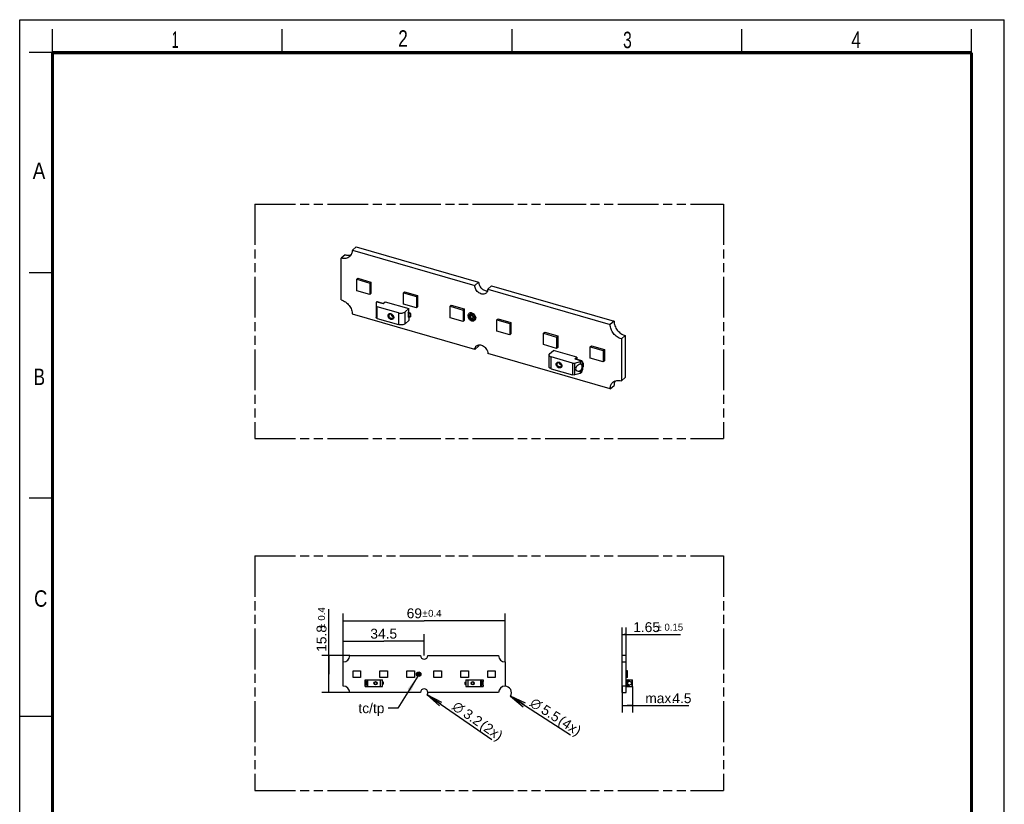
# Model space of a CAD drawing. Header units: millimetres. Extents: x 0 to 210, y 0 to 297.
# Tile 2 of 2: x 0 to 210, y 130 to 297. Entities that reach past the tile are written whole.
import ezdxf
from ezdxf.enums import TextEntityAlignment as Align

# ---------------------------------------------------------------- set-up
doc = ezdxf.new("R2010")
doc.units = ezdxf.units.MM
doc.header["$LTSCALE"] = 19.36
doc.linetypes.add('PHANTOM', pattern=[0.8, 0.45, -0.05, 0.1, -0.05, 0.1, -0.05])
doc.layers.get('0').update_dxf_attribs({"linetype": 'CONTINUOUS'})
for name, color, linetype in [('DEFAULT_3', 7, 'PHANTOM'), ('Z_DIM_2D', 7, 'CONTINUOUS'), ('Z_NOTICE', 7, 'CONTINUOUS')]:
    doc.layers.add(name, color=color, linetype=linetype)
doc.styles.get("Standard").update_dxf_attribs({"font": 'txt', "width": 0.7})
doc.styles.add('TEXTSTYLE_2', font='txt', dxfattribs={"width": 0.75})
doc.styles.add('TEXTSTYLE_3', font='helveticaneueltw1g-ltcn.otf')
doc.styles.add('TEXTSTYLE_4', font='gdt', dxfattribs={"width": 0.7})
doc.dimstyles.new('DIMSTYLE_1', dxfattribs={"dimtxt": 2.1, "dimasz": 3.5, "dimexe": 1.5, "dimexo": 0, "dimgap": 0.525, "dimtad": 1, "dimdec": 3, "dimlfac": 2, "dimdsep": 46, "dimtxsty": 'TEXTSTYLE_3', "dimblk": '_FILLED', "dimblk1": '_FILLED', "dimblk2": '_FILLED', "dimcen": 0.09, "dimclrt": 5, "dimadec": 3, "dimazin": 2, "dimtp": 0.3, "dimtm": 0.3, "dimtfac": 1, "dimtdec": 3, "dimtofl": 0, "dimtmove": 0, "dimatfit": 3, "dimldrblk": '_FILLED', "dimfxl": 0, "dimtolj": 1, "dimarcsym": 0})
doc.dimstyles.new('DIMSTYLE_2', dxfattribs={"dimtxt": 2.1, "dimasz": 3.5, "dimexe": 1.5, "dimexo": 0, "dimgap": 0.525, "dimtad": 1, "dimdec": 3, "dimlfac": 2, "dimdsep": 46, "dimtxsty": 'TEXTSTYLE_3', "dimblk": '_FILLED', "dimblk1": '_FILLED', "dimblk2": '_FILLED', "dimcen": 0.09, "dimclrt": 5, "dimadec": 3, "dimazin": 2, "dimtol": 1, "dimtp": 0.4, "dimtm": 0.4, "dimtfac": 1, "dimtdec": 3, "dimtofl": 0, "dimtmove": 0, "dimatfit": 3, "dimldrblk": '_FILLED', "dimfxl": 0, "dimtolj": 1, "dimarcsym": 0})
doc.dimstyles.new('DIMSTYLE_3', dxfattribs={"dimtxt": 2.1, "dimasz": 3.5, "dimexe": 1.5, "dimexo": 0, "dimtad": 1, "dimdec": 3, "dimlfac": 2, "dimdsep": 46, "dimtxsty": 'TEXTSTYLE_3', "dimblk": '_FILLED', "dimblk1": '_FILLED', "dimblk2": '_FILLED', "dimcen": 0.09, "dimclrt": 5, "dimadec": 3, "dimazin": 2, "dimtp": 0.1, "dimtm": 0.1, "dimtfac": 1, "dimtdec": 3, "dimtofl": 0, "dimtmove": 0, "dimatfit": 1, "dimldrblk": '_FILLED', "dimfxl": 0, "dimtolj": 1, "dimarcsym": 0})
doc.dimstyles.new('DIMSTYLE_4', dxfattribs={"dimtxt": 2.1, "dimasz": 3.5, "dimexe": 1.5, "dimexo": 0, "dimgap": 0.525, "dimtad": 1, "dimdec": 3, "dimlfac": 2, "dimdsep": 46, "dimtxsty": 'TEXTSTYLE_3', "dimblk": '_FILLED', "dimblk1": '_FILLED', "dimblk2": '_FILLED', "dimcen": 0.09, "dimclrt": 5, "dimadec": 3, "dimazin": 2, "dimtol": 1, "dimtp": 0.15, "dimtm": 0.15, "dimtfac": 1, "dimtdec": 3, "dimtofl": 0, "dimtmove": 0, "dimatfit": 3, "dimldrblk": '_FILLED', "dimfxl": 0, "dimtolj": 1, "dimarcsym": 0})
doc.dimstyles.new('DIMSTYLE_5', dxfattribs={"dimtxt": 2.1, "dimasz": 3.5, "dimexe": 1.5, "dimexo": 0, "dimgap": 0.525, "dimtad": 1, "dimdec": 3, "dimlfac": 2, "dimdsep": 46, "dimtxsty": 'TEXTSTYLE_3', "dimblk": '_FILLED', "dimblk1": '_FILLED', "dimblk2": '_FILLED', "dimcen": 0.09, "dimclrt": 5, "dimadec": 3, "dimazin": 2, "dimtp": 0.1, "dimtm": 0.1, "dimtfac": 1, "dimtdec": 3, "dimtofl": 0, "dimtmove": 0, "dimatfit": 3, "dimldrblk": '_FILLED', "dimfxl": 0, "dimtolj": 1, "dimarcsym": 0})
doc.dimstyles.get("Standard").update_dxf_attribs({"dimtxt": 3.5, "dimasz": 3.5, "dimexe": 1.5, "dimexo": 0, "dimtad": 1, "dimdec": 3, "dimdsep": 46, "dimtxsty": 'Standard', "dimblk": '_FILLED', "dimblk1": '_FILLED', "dimblk2": '_FILLED', "dimcen": 0.09, "dimclrt": 5, "dimadec": 3, "dimazin": 2, "dimtol": 1, "dimtp": 0.001, "dimtm": 0.001, "dimtfac": 1, "dimtdec": 3, "dimtofl": 0, "dimtmove": 0, "dimatfit": 3, "dimldrblk": '_FILLED', "dimfxl": 0, "dimtolj": 1, "dimarcsym": 0})

# ---------------------------------------------------------------- blocks, each defined once
blk = doc.blocks.new('*D3')
at = {"layer": 'Z_DIM_2D', "color": 2, "linetype": 'Continuous', "transparency": 16777216}
for p, q in [((69.01, 160.06), (69.01, 166.01)), ((86.26, 161.43), (86.26, 166.01)), ((69.01, 164.51), (77.64, 164.51)), ((86.26, 164.51), (77.64, 164.51))]:
    blk.add_line(p, q, dxfattribs=at)
at = {"layer": 'Z_DIM_2D', "color": 5, "linetype": 'Continuous', "transparency": 16777216, "style": 'TEXTSTYLE_3'}
blk.add_text('34.5', height=2.1, dxfattribs=at).set_placement((77.64, 165.04), align=Align.CENTER)
blk = doc.blocks.new('_FILLED')
at = {"color": 0, "linetype": 'ByBlock'}
blk.add_solid([(0, 0), (-1, 0.125), (-1, -0.125)], dxfattribs=at)
blk = doc.blocks.new('_NONE')
blk = doc.blocks.new('*D4')
at = {"layer": 'Z_DIM_2D', "color": 2, "linetype": 'Continuous', "transparency": 16777216}
for p, q in [((69.01, 160.06), (69.01, 170.36)), ((103.51, 160.06), (103.51, 170.36)), ((69.01, 168.86), (86.26, 168.86)), ((103.51, 168.86), (86.26, 168.86))]:
    blk.add_line(p, q, dxfattribs=at)
at = {"layer": 'Z_DIM_2D', "color": 5, "linetype": 'Continuous', "transparency": 16777216}
for s, height, style, p in [('69', 2.1, 'TEXTSTYLE_3', (84.17, 169.38)), ('`', 1.47, 'TEXTSTYLE_4', (86.44, 169.7)), ('0.4', 1.47, 'TEXTSTYLE_3', (88.53, 169.7))]:
    blk.add_text(s, height=height, dxfattribs=dict(at, style=style)).set_placement(p, align=Align.CENTER)
blk = doc.blocks.new('*D5')
at = {"layer": 'Z_DIM_2D', "color": 2, "linetype": 'Continuous', "transparency": 16777216}
for p, q in [((65.94, 157.48), (65.94, 171.34)), ((70.39, 161.43), (64.44, 161.43)), ((65.94, 161.43), (65.94, 157.48)), ((65.94, 153.53), (65.94, 157.48)), ((70.39, 153.53), (64.44, 153.53))]:
    blk.add_line(p, q, dxfattribs=at)
at = {"layer": 'Z_DIM_2D', "color": 5, "linetype": 'Continuous', "transparency": 16777216}
for s, height, style, p in [('0.4', 1.47, 'TEXTSTYLE_3', (65.1, 168.87)), ('15.8', 2.1, 'TEXTSTYLE_3', (65.42, 162.22)), ('`', 1.47, 'TEXTSTYLE_4', (65.1, 167.16))]:
    blk.add_text(s, height=height, rotation=90, dxfattribs=dict(at, style=style)).set_placement(p)
blk = doc.blocks.new('_OPEN')
at = {"color": 0, "linetype": 'ByBlock'}
for p, q in [((0, 0), (-1, 0.125)), ((-1, -0.125), (0, 0)), ((-1, 0), (0, 0))]:
    blk.add_line(p, q, dxfattribs=at)
blk = doc.blocks.new('*D6')
at = {"layer": 'Z_DIM_2D', "color": 2, "linetype": 'Continuous', "transparency": 16777216}
blk.add_line((86.92, 153.08), (100.7, 143.52), dxfattribs=at)
at = {"layer": 'Z_DIM_2D', "color": 2, "linetype": 'Continuous', "transparency": 16777216, "xscale": 3.5, "yscale": 3.5, "zscale": 3.5, "rotation": 145.2648694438}
blk.add_blockref('_OPEN', (86.92, 153.08), dxfattribs=at)
at = {"layer": 'Z_DIM_2D', "color": 5, "linetype": 'Continuous', "transparency": 16777216}
for s, style, p in [('n', 'TEXTSTYLE_4', (92.1, 150.13)), ('3.2', 'TEXTSTYLE_3', (94.4, 148.53)), (' (2x)', 'TEXTSTYLE_3', (97.29, 146.52))]:
    blk.add_text(s, height=2.1, rotation=-34.7351, dxfattribs=dict(at, style=style)).set_placement(p)
blk = doc.blocks.new('*D7')
at = {"layer": 'Z_DIM_2D', "color": 2, "linetype": 'Continuous', "transparency": 16777216}
blk.add_line((104.67, 152.79), (117.47, 144.51), dxfattribs=at)
at = {"layer": 'Z_DIM_2D', "color": 2, "linetype": 'Continuous', "transparency": 16777216, "xscale": 3.5, "yscale": 3.5, "zscale": 3.5, "rotation": 147.1286080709}
blk.add_blockref('_OPEN', (104.67, 152.79), dxfattribs=at)
at = {"layer": 'Z_DIM_2D', "color": 5, "linetype": 'Continuous', "transparency": 16777216}
for s, style, p in [('n', 'TEXTSTYLE_4', (108.66, 150.83)), ('5.5', 'TEXTSTYLE_3', (111.01, 149.31)), (' (4x)', 'TEXTSTYLE_3', (113.97, 147.4))]:
    blk.add_text(s, height=2.1, rotation=-32.8714, dxfattribs=dict(at, style=style)).set_placement(p)
blk = doc.blocks.new('*D8')
at = {"layer": 'Z_DIM_2D', "color": 2, "linetype": 'Continuous', "transparency": 16777216}
for p, q in [((128.5, 161.43), (128.5, 167.4)), ((128.5, 165.9), (128.91, 165.9)), ((129.32, 165.9), (128.91, 165.9)), ((128.91, 165.9), (140.97, 165.9)), ((129.32, 161.43), (129.32, 167.4))]:
    blk.add_line(p, q, dxfattribs=at)
at = {"layer": 'Z_DIM_2D', "color": 5, "linetype": 'Continuous', "transparency": 16777216}
for s, height, style, p in [('1.65', 2.1, 'TEXTSTYLE_3', (130.86, 166.43)), ('`', 1.47, 'TEXTSTYLE_4', (135.8, 166.74)), ('0.15', 1.47, 'TEXTSTYLE_3', (137.51, 166.74))]:
    blk.add_text(s, height=height, dxfattribs=dict(at, style=style)).set_placement(p)
blk = doc.blocks.new('*D9')
at = {"layer": 'Z_DIM_2D', "color": 2, "linetype": 'Continuous', "transparency": 16777216}
for p, q in [((128.5, 154.91), (128.5, 149.26)), ((130.67, 154.81), (130.67, 149.26)), ((128.5, 150.76), (129.58, 150.76)), ((130.67, 150.76), (129.58, 150.76)), ((129.58, 150.76), (142.73, 150.76))]:
    blk.add_line(p, q, dxfattribs=at)
at = {"layer": 'Z_DIM_2D', "color": 5, "linetype": 'Continuous', "transparency": 16777216, "style": 'TEXTSTYLE_3'}
for s, p in [('4.5', (139.2, 151.28)), ('max. ', (133.43, 151.28))]:
    blk.add_text(s, height=2.1, dxfattribs=at).set_placement(p)

msp = doc.modelspace()

# ---------------------------------------------------------------- linework, layer by layer
at = {"color": 2, "linetype": 'Continuous'}
for p, q in [((0, 0), (0, 297)), ((0, 297), (210, 297)), ((210, 0), (210, 297)), ((7, 290), (7, 295)), ((56, 290), (56, 295)), ((105, 290), (105, 295)), ((154, 290), (154, 295)), ((203, 290), (203, 295)), ((7, 290), (2, 290)), ((7, 243), (2, 243)), ((7, 195), (2, 195)), ((0, 148.5), (7, 148.5))]:
    msp.add_line(p, q, dxfattribs=at)
at = {"color": 7, "linetype": 'Continuous'}
for p, q in [((70.94925, 247.86823), (71.77425, 248.5827)), ((70.94925, 247.86823), (97.05991, 240.33073)), ((71.77425, 248.5827), (97.88491, 241.0452)), ((69.39268, 246.88863), (68.56768, 246.17416)), ((68.56768, 237.2541), (68.56768, 246.17416)), ((71.87668, 241.64225), (72.13668, 241.86741)), ((71.87668, 239.21738), (71.87668, 241.64225)), ((71.87668, 241.64225), (74.64796, 240.84225)), ((72.13668, 241.86741), (74.90796, 241.06741)), ((74.64796, 240.84225), (74.90796, 241.06741)), ((74.64796, 240.84225), (74.64796, 238.41738)), ((74.90796, 241.06741), (74.90796, 238.64254)), ((97.88491, 241.0452), (97.05991, 240.33073)), ((99.83119, 239.53073), (100.65619, 240.2452)), ((99.83119, 239.53073), (125.94186, 231.99323)), ((100.65619, 240.2452), (126.76686, 232.7077)), ((74.64796, 238.41738), (71.87668, 239.21738)), ((74.90796, 238.64254), (74.64796, 238.41738)), ((81.83597, 238.76725), (82.09597, 238.99241)), ((81.83597, 236.34238), (81.83597, 238.76725)), ((81.83597, 238.76725), (84.60726, 237.96725)), ((82.09597, 238.99241), (84.86726, 238.19241)), ((84.60726, 237.96725), (84.86726, 238.19241)), ((84.60726, 237.96725), (84.60726, 235.54238)), ((84.86726, 238.19241), (84.86726, 235.76754)), ((76.01764, 236.67724), (76.01764, 233.51577)), ((76.08463, 236.80224), (76.16523, 236.87204)), ((76.23457, 236.89573), (77.58872, 236.50482)), ((80.81428, 234.49823), (76.26764, 235.81073)), ((77.55087, 236.47204), (77.98235, 236.84572)), ((77.98235, 236.84572), (83.0053, 235.39572)), ((84.60726, 235.54238), (81.83597, 236.34238)), ((83.0053, 235.39572), (82.1803, 234.68125)), ((83.0053, 234.7029), (83.0053, 235.39572)), ((84.86726, 235.76754), (84.60726, 235.54238)), ((91.79527, 235.89225), (92.05527, 236.11741)), ((91.79527, 233.46738), (91.79527, 235.89225)), ((91.79527, 235.89225), (94.56655, 235.09225)), ((92.05527, 236.11741), (94.82655, 235.31741)), ((94.56655, 235.09225), (94.82655, 235.31741)), ((94.82655, 235.31741), (94.82655, 232.89254)), ((97.05991, 226.64753), (70.94925, 234.18503)), ((76.26764, 233.29926), (80.81428, 231.98676)), ((82.8803, 234.46964), (83.0053, 234.7029)), ((82.8803, 234.46964), (82.8803, 233.59381)), ((83.29501, 234.28729), (82.8803, 234.407)), ((83.29501, 233.59447), (82.8803, 233.71418)), ((83.0053, 233.57706), (82.8803, 233.59381)), ((82.88545, 233.61166), (83.0053, 233.57706)), ((83.33341, 234.42054), (82.91822, 234.5404)), ((83.0053, 233.57706), (83.0053, 232.88424)), ((83.37001, 234.35224), (83.29501, 234.28729)), ((83.29501, 233.59447), (83.29501, 234.28729)), ((83.37001, 233.65942), (83.29501, 233.59447)), ((83.37001, 234.35224), (83.33341, 234.42054)), ((83.37001, 234.35224), (83.37001, 233.65942)), ((94.56655, 232.66738), (91.79527, 233.46738)), ((94.56655, 235.09225), (94.56655, 232.66738)), ((101.75456, 233.01725), (102.01456, 233.24241)), ((102.01456, 233.24241), (104.78584, 232.44241)), ((82.1803, 232.16977), (83.0053, 232.88424)), ((94.82655, 232.89254), (94.56655, 232.66738)), ((101.75456, 233.01725), (104.52584, 232.21725)), ((101.75456, 230.59238), (101.75456, 233.01725)), ((104.52584, 232.21725), (104.78584, 232.44241)), ((104.52584, 232.21725), (104.52584, 229.79238)), ((104.78584, 232.44241), (104.78584, 230.01754)), ((126.76686, 232.7077), (125.94186, 231.99323)), ((104.52584, 229.79238), (101.75456, 230.59238)), ((104.78584, 230.01754), (104.52584, 229.79238)), ((111.71385, 230.14225), (111.97385, 230.36741)), ((111.71385, 230.14225), (114.48513, 229.34225)), ((111.71385, 227.71738), (111.71385, 230.14225)), ((111.97385, 230.36741), (114.74513, 229.56741)), ((114.48513, 229.34225), (114.74513, 229.56741)), ((114.48513, 229.34225), (114.48513, 226.91738)), ((114.74513, 229.56741), (114.74513, 227.14254)), ((128.32343, 228.92416), (129.14843, 229.63863)), ((128.32343, 228.92416), (128.32343, 220.0041)), ((129.14843, 229.63863), (129.14843, 220.71857)), ((97.05991, 226.64753), (97.88491, 227.362)), ((114.48513, 226.91738), (111.71385, 227.71738)), ((114.74513, 227.14254), (114.48513, 226.91738)), ((121.67314, 227.26725), (121.93314, 227.49241)), ((121.67314, 227.26725), (124.44442, 226.46725)), ((121.67314, 224.84238), (121.67314, 227.26725)), ((121.93314, 227.49241), (124.70442, 226.69241)), ((125.94186, 218.31003), (99.83119, 225.84753)), ((112.87683, 225.53125), (112.87683, 223.01977)), ((113.01081, 225.78125), (113.83581, 226.49572)), ((117.92346, 223.78573), (113.37683, 225.09823)), ((118.85875, 225.04572), (113.83581, 226.49572)), ((118.42727, 224.67204), (118.85875, 225.04572)), ((118.85875, 225.04572), (118.85875, 224.59119)), ((124.44442, 224.04238), (121.67314, 224.84238)), ((124.44442, 226.46725), (124.70442, 226.69241)), ((124.44442, 226.46725), (124.44442, 224.04238)), ((124.70442, 226.69241), (124.70442, 224.26754)), ((118.42346, 223.78573), (119.5493, 224.11073)), ((119.88225, 224.29573), (118.49661, 224.69573)), ((119.81291, 224.27204), (119.73231, 224.20224)), ((119.73231, 223.53302), (119.74122, 223.53054)), ((120.04619, 223.93659), (120.04619, 222.55366)), ((120.04619, 223.82247), (120.18279, 223.78304)), ((120.04619, 223.67814), (120.14439, 223.64979)), ((120.04619, 222.98532), (120.14439, 222.95697)), ((120.14439, 223.64979), (120.21939, 223.71474)), ((120.14439, 222.95697), (120.14439, 223.64979)), ((120.14439, 222.95697), (120.21939, 223.02192)), ((120.21939, 223.71474), (120.18279, 223.78304)), ((120.21939, 223.02192), (120.21939, 223.71474)), ((124.70442, 224.26754), (124.44442, 224.04238)), ((113.37683, 222.58676), (117.92346, 221.27426)), ((119.5493, 221.59926), (118.42346, 221.27426)), ((119.73231, 221.69077), (119.81291, 221.76057)), ((129.14843, 220.71857), (128.32343, 220.0041)), ((125.94186, 218.31003), (126.76686, 219.0245)), ((69.01416, 154.90629), (69.01416, 160.05629)), ((70.38916, 161.43129), (85.46416, 161.43129)), ((87.06416, 161.43129), (102.13916, 161.43129)), ((103.51416, 160.05629), (103.51416, 154.90629)), ((128.49655, 153.53129), (128.49655, 161.43129)), ((129.32155, 161.43129), (128.49655, 161.43129)), ((128.49655, 160.05629), (129.32155, 160.05629)), ((129.32155, 153.53129), (129.32155, 161.43129)), ((71.08916, 156.78129), (71.08916, 158.18129)), ((71.08916, 158.18129), (72.68916, 158.18129)), ((72.68916, 158.18129), (72.68916, 156.78129)), ((76.83916, 156.78129), (76.83916, 158.18129)), ((76.83916, 158.18129), (78.43916, 158.18129)), ((78.43916, 158.18129), (78.43916, 156.78129)), ((82.58916, 156.78129), (82.58916, 158.18129)), ((82.58916, 158.18129), (84.18916, 158.18129)), ((84.18916, 158.18129), (84.18916, 156.78129)), ((88.33916, 158.18129), (89.93916, 158.18129)), ((88.33916, 156.78129), (88.33916, 158.18129)), ((89.93916, 158.18129), (89.93916, 156.78129)), ((94.08916, 158.18129), (95.68916, 158.18129)), ((94.08916, 156.78129), (94.08916, 158.18129)), ((95.68916, 158.18129), (95.68916, 156.78129)), ((99.83916, 158.18129), (101.43916, 158.18129)), ((99.83916, 156.78129), (99.83916, 158.18129)), ((101.43916, 158.18129), (101.43916, 156.78129)), ((129.34655, 157.94379), (129.32155, 157.94379)), ((129.34655, 156.78129), (129.34655, 158.18129)), ((129.60655, 158.18129), (129.34655, 158.18129)), ((129.60655, 156.78129), (129.60655, 158.18129)), ((72.68916, 156.78129), (71.08916, 156.78129)), ((73.66416, 154.80629), (73.66416, 156.25629)), ((73.66416, 156.25629), (77.36416, 156.25629)), ((78.43916, 156.78129), (76.83916, 156.78129)), ((77.36416, 154.80629), (77.36416, 156.25629)), ((77.58916, 155.73129), (77.36416, 155.73129)), ((77.58916, 155.33129), (77.58916, 155.73129)), ((84.18916, 156.78129), (82.58916, 156.78129)), ((89.93916, 156.78129), (88.33916, 156.78129)), ((95.68916, 156.78129), (94.08916, 156.78129)), ((94.93916, 155.73129), (95.16416, 155.73129)), ((94.93916, 155.73129), (94.93916, 155.33129)), ((95.16416, 156.25629), (98.86416, 156.25629)), ((95.16416, 156.25629), (95.16416, 154.80629)), ((98.86416, 154.80629), (98.86416, 156.25629)), ((101.43916, 156.78129), (99.83916, 156.78129)), ((129.34655, 156.99379), (129.32155, 156.99379)), ((129.32155, 155.73129), (129.44655, 155.73129)), ((129.60655, 156.78129), (129.34655, 156.78129)), ((129.34655, 156.25629), (130.67155, 156.25629)), ((129.34655, 155.85629), (129.34655, 156.25629)), ((129.34655, 155.85629), (129.47547, 155.78186)), ((129.37155, 155.73129), (129.37155, 155.33129)), ((129.44655, 155.73129), (129.44655, 155.33129)), ((129.45792, 155.73129), (129.47155, 155.73129)), ((129.47155, 155.27846), (129.47155, 155.78412)), ((130.67155, 154.80629), (130.67155, 156.25629)), ((85.46416, 153.53129), (70.38916, 153.53129)), ((73.66416, 154.80629), (77.36416, 154.80629)), ((77.58916, 155.33129), (77.36416, 155.33129)), ((102.13916, 153.53129), (87.06416, 153.53129)), ((94.93916, 155.33129), (95.16416, 155.33129)), ((95.16416, 154.80629), (98.86416, 154.80629)), ((129.32155, 154.90629), (128.49655, 154.90629)), ((128.49655, 153.53129), (129.32155, 153.53129)), ((129.47155, 155.33129), (129.32155, 155.33129)), ((129.47347, 155.27956), (129.34655, 155.20629)), ((129.34655, 154.80629), (129.34655, 155.20629)), ((129.34655, 154.80629), (130.67155, 154.80629))]:
    msp.add_line(p, q, dxfattribs=at)
at = {"color": 9, "linetype": 'Continuous'}
for p, q in [((76.16523, 236.87204), (77.55087, 236.47204)), ((76.26764, 233.29926), (76.26764, 235.81073)), ((80.81428, 234.49823), (80.81428, 231.98676)), ((82.1803, 232.16977), (82.1803, 234.68125)), ((113.37683, 222.58676), (113.37683, 225.09823)), ((117.92346, 223.78573), (117.92346, 221.27426)), ((118.42346, 221.27426), (118.42346, 223.78573)), ((118.42727, 224.67204), (119.81291, 224.27204)), ((119.5493, 224.11073), (119.5493, 223.53087)), ((119.73231, 223.53302), (119.73231, 224.20224)), ((120.01939, 224.07724), (120.01939, 222.31301)), ((119.5493, 222.17912), (119.5493, 221.59926)), ((119.73231, 221.69077), (119.73231, 222.35999)), ((73.69765, 155.92151), (73.69765, 156.25629)), ((74.02265, 156.25629), (74.02265, 154.80629)), ((74.23916, 154.80629), (74.23916, 156.25629)), ((76.86416, 156.25629), (76.86416, 154.80629)), ((95.66416, 154.80629), (95.66416, 156.25629)), ((98.28916, 156.25629), (98.28916, 154.80629)), ((98.50567, 154.80629), (98.50567, 156.25629)), ((98.83067, 156.25629), (98.83067, 155.92151)), ((129.45792, 155.33129), (129.45792, 155.73129)), ((129.57155, 155.022), (129.57155, 156.04058)), ((129.85864, 156.25629), (129.85864, 155.86991)), ((129.98364, 155.92151), (129.98364, 156.25629)), ((130.54655, 156.25629), (130.54655, 154.80629)), ((73.69765, 154.80629), (73.69765, 155.14107)), ((98.83067, 155.14107), (98.83067, 154.80629)), ((129.85864, 155.19267), (129.85864, 154.80629)), ((129.98364, 154.80629), (129.98364, 155.14107))]:
    msp.add_line(p, q, dxfattribs=at)
at = {"color": 7, "linetype": 'Continuous', "const_width": 0.7}
for points in [[(7, 7), (7, 290)], [(7, 290), (203, 290)], [(203, 7), (203, 290)]]:
    msp.add_lwpolyline(points, dxfattribs=at)
at = {"color": 7, "linetype": 'Continuous'}
for centre, radius in [((85.10166, 157.46879), 0.475), ((85.10166, 157.46879), 0.325), ((85.10166, 157.46879), 0.175), ((75.91416, 155.53129), 0.275), ((96.61416, 155.53129), 0.275), ((130.07155, 155.53129), 0.4)]:
    msp.add_circle(centre, radius, dxfattribs=at)
at = {"color": 9, "linetype": 'Continuous'}
for centre in [(75.91416, 155.53129), (96.61416, 155.53129)]:
    msp.add_circle(centre, 0.35, dxfattribs=at)
at = {"color": 7, "linetype": 'Continuous'}
for centre, radius, start, end in [((79.06234, 233.76124), 0.50315, 73.8579893, 79.5825131), ((79.73042, 234.29234), 0.53807, 184.9124346, 190.4766894), ((79.81204, 234.17008), 0.51615, 253.8909986, 256.9289502), ((96.59241, 233.41287), 0.36672, 310.9103428, 316.0594689), ((114.91579, 223.41124), 0.50315, 73.8579893, 79.5825131), ((115.58387, 223.94234), 0.53807, 184.9124346, 190.4766894), ((115.66549, 223.82008), 0.51615, 253.8909986, 256.9289502), ((115.09422, 223.49106), 5.0641, 342.0357488, 346.5481881), ((69.01416, 161.43129), 1.375, 270, 360), ((86.26416, 161.43129), 0.8, 180, 360), ((103.51416, 161.43129), 1.375, 180, 270), ((130.54655, 155.53129), 1.1, 142.0201276, 167.7612442), ((129.77803, 156.13129), 0.125, 90, 142.0201276), ((69.01416, 153.53129), 1.375, 0, 90), ((86.26416, 153.53129), 0.8, 0, 180), ((103.51416, 153.53129), 1.375, 90, 180), ((130.54655, 155.53129), 1.1, 192.2387558, 217.9798724), ((129.77803, 154.93129), 0.125, 217.9798724, 270)]:
    msp.add_arc(centre, radius, start, end, dxfattribs=at)
at = {"color": 9, "linetype": 'Continuous'}
for centre in [(78.92644, 233.53876), (114.77989, 223.18876)]:
    msp.add_arc(centre, 0.8224, 56.7718534, 64.823591, dxfattribs=at)
at = {"color": 7, "linetype": 'Continuous'}
for centre, major_axis, ratio, start_param, end_param in [((119.37346, 222.80424), (0.70534, 0.53053), 0.71153116, 0.85779895, 4.442592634), ((73.74841, 155.53129), (0, 0.4), 0.577350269, 2.919992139, 6.504785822), ((98.77991, 155.53129), (0, 0.4), 0.577350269, -0.221600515, 3.363193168)]:
    msp.add_ellipse(centre, major_axis=major_axis, ratio=ratio, start_param=start_param, end_param=end_param, dxfattribs=at)
for points, knots in [([(70.94925, 247.86823), (70.94925, 247.6006), (70.88056, 247.19905), (70.62985, 246.74366), (70.46082, 246.55742), (70.36795, 246.47695)], [0, 0, 0, 0, 0.51837266, 0.761984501, 1, 1, 1, 1]), ([(70.36795, 246.47695), (70.25633, 246.38025), (69.99926, 246.21594), (69.55185, 246.08268), (69.0623, 246.06465), (68.73246, 246.12659), (68.56768, 246.17416)], [0, 0, 0, 0, 0.233279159, 0.474319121, 0.729086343, 1, 1, 1, 1]), ([(69.39268, 246.88863), (69.6162, 246.82411), (70.06455, 246.75471), (70.51527, 246.83199), (70.71541, 246.90794)], [0, 0, 0, 0, 0.520806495, 1, 1, 1, 1]), ([(99.49297, 238.72128), (99.40075, 238.64141), (99.17361, 238.51555), (98.77547, 238.46771), (98.3542, 238.55339), (97.94523, 238.76054), (97.58149, 239.07071), (97.2088, 239.56811), (97.05991, 240.03184), (97.05991, 240.33073)], [0, 0, 0, 0, 0.104685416, 0.215981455, 0.337356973, 0.468342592, 0.605439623, 0.743513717, 1, 1, 1, 1]), ([(97.88491, 241.0452), (97.88491, 240.92872), (97.91527, 240.68813), (98.03805, 240.33849), (98.23216, 240.00713), (98.48616, 239.71294), (98.78575, 239.47257), (99.11416, 239.29984), (99.45287, 239.20499), (99.68123, 239.19819), (99.78928, 239.21059)], [0, 0, 0, 0, 0.119398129, 0.246031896, 0.377502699, 0.510732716, 0.642272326, 0.768973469, 0.888515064, 1, 1, 1, 1]), ([(99.83119, 239.53073), (99.83119, 239.37502), (99.79123, 239.14138), (99.64537, 238.87642), (99.54701, 238.76808), (99.49297, 238.72128)], [0, 0, 0, 0, 0.518389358, 0.76201434, 1, 1, 1, 1]), ([(68.56768, 237.2541), (68.89243, 237.16035), (69.52609, 236.84136), (70.28921, 236.10518), (70.80937, 235.19355), (70.94925, 234.51193), (70.94925, 234.18503)], [0, 0, 0, 0, 0.246106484, 0.505616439, 0.761983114, 1, 1, 1, 1]), ([(76.08463, 236.80224), (76.0649, 236.78515), (76.03173, 236.74829), (76.01764, 236.69954), (76.01764, 236.67724)], [0, 0, 0, 0, 0.539213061, 1, 1, 1, 1]), ([(76.01764, 236.02724), (76.01764, 236.00495), (76.03184, 235.9562), (76.0863, 235.89533), (76.16746, 235.84498), (76.23214, 235.82098), (76.26764, 235.81073)], [0, 0, 0, 0, 0.190575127, 0.413710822, 0.68415861, 1, 1, 1, 1]), ([(76.18428, 236.886), (76.18854, 236.88855), (76.20383, 236.89653), (76.22269, 236.89917), (76.23457, 236.89573)], [0, 0, 0, 0, 0.286365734, 1, 1, 1, 1]), ([(76.26764, 233.29926), (76.23214, 233.30951), (76.16746, 233.3335), (76.0863, 233.38385), (76.03184, 233.44473), (76.01764, 233.49347), (76.01764, 233.51577)], [0, 0, 0, 0, 0.31584139, 0.586289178, 0.809424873, 1, 1, 1, 1]), ([(78.88377, 234.19821), (78.89011, 234.2037), (78.91759, 234.22513), (78.94962, 234.24054), (78.9748, 234.24855)], [0, 0, 0, 0, 0.241018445, 1, 1, 1, 1]), ([(78.9748, 234.24855), (78.9878, 234.25269), (79.04617, 234.26681), (79.10781, 234.26442), (79.15332, 234.25609)], [0, 0, 0, 0, 0.227676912, 1, 1, 1, 1]), ([(79.20132, 234.1945), (79.20282, 234.18639), (79.20962, 234.15354), (79.21926, 234.12128), (79.22795, 234.09753)], [0, 0, 0, 0, 0.245897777, 1, 1, 1, 1]), ([(79.20222, 234.24455), (79.20954, 234.24244), (79.23948, 234.23308), (79.26861, 234.22118), (79.29007, 234.211)], [0, 0, 0, 0, 0.242685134, 1, 1, 1, 1]), ([(79.22795, 234.09753), (79.2644, 233.99787), (79.38468, 233.81774), (79.56993, 233.70274), (79.66883, 233.67419)], [0, 0, 0, 0, 0.507603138, 1, 1, 1, 1]), ([(79.29007, 234.211), (79.37843, 234.1691), (79.53725, 234.04461), (79.66362, 233.83261), (79.70302, 233.65383), (79.69929, 233.53541), (79.6665, 233.43679), (79.62625, 233.38606), (79.60389, 233.36669)], [0, 0, 0, 0, 0.285474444, 0.571899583, 0.701515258, 0.815563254, 0.913622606, 1, 1, 1, 1]), ([(80.81428, 234.49823), (80.93431, 234.46358), (81.1881, 234.42305), (81.56507, 234.43494), (81.90668, 234.51353), (82.10567, 234.61661), (82.1803, 234.68125)], [0, 0, 0, 0, 0.263788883, 0.537909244, 0.791548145, 1, 1, 1, 1]), ([(95.78513, 234.3452), (95.72061, 234.28937), (95.61433, 234.13758), (95.58432, 233.95702), (95.58432, 233.86458)], [0, 0, 0, 0, 0.479987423, 1, 1, 1, 1]), ([(95.58432, 233.86458), (95.58432, 233.6871), (95.6727, 233.41176), (95.89404, 233.11648), (96.10996, 232.93231), (96.35279, 232.80932), (96.60291, 232.75842), (96.83932, 232.78681), (96.97418, 232.86156), (97.02896, 232.90895)], [0, 0, 0, 0, 0.256507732, 0.394545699, 0.53164049, 0.662626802, 0.784007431, 0.895309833, 1, 1, 1, 1]), ([(97.22977, 233.38958), (97.22977, 233.56705), (97.14139, 233.8424), (96.92005, 234.13767), (96.70413, 234.32185), (96.4613, 234.44483), (96.21118, 234.49574), (95.97476, 234.46735), (95.8399, 234.3926), (95.78513, 234.3452)], [0, 0, 0, 0, 0.256507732, 0.394545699, 0.53164049, 0.662626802, 0.784007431, 0.895309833, 1, 1, 1, 1]), ([(95.81013, 234.36685), (95.8649, 234.41424), (95.99974, 234.489), (96.23615, 234.51739), (96.48626, 234.4665), (96.72909, 234.34352), (96.94502, 234.15935), (97.16638, 233.86408), (97.25477, 233.58872), (97.25477, 233.41123)], [0, 0, 0, 0, 0.104679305, 0.215977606, 0.337354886, 0.468336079, 0.60543131, 0.74347807, 1, 1, 1, 1]), ([(95.84413, 233.78958), (95.84413, 233.85281), (95.8647, 233.97634), (95.93739, 234.08019), (95.98152, 234.11843)], [0, 0, 0, 0, 0.519899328, 1, 1, 1, 1]), ([(96.83256, 233.13573), (96.79512, 233.10328), (96.70281, 233.05223), (96.54112, 233.03274), (96.36993, 233.06751), (96.14591, 233.18121), (95.92452, 233.41679), (95.84413, 233.66813), (95.84413, 233.78958)], [0, 0, 0, 0, 0.104852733, 0.216338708, 0.337930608, 0.469155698, 0.742985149, 1, 1, 1, 1]), ([(95.9128, 234.01599), (95.90554, 234.00071), (95.87944, 233.9355), (95.86913, 233.86443), (95.86913, 233.81123)], [0, 0, 0, 0, 0.241341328, 1, 1, 1, 1]), ([(95.86913, 233.81123), (95.86913, 233.6933), (95.94511, 233.44888), (96.15614, 233.21613), (96.37148, 233.09843), (96.538, 233.05701), (96.69769, 233.06619), (96.79217, 233.10852), (96.83164, 233.13689)], [0, 0, 0, 0, 0.255348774, 0.528044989, 0.659598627, 0.782154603, 0.89475938, 1, 1, 1, 1]), ([(95.98152, 234.11843), (96.00608, 234.13971), (96.04312, 234.16386), (96.08312, 234.18107), (96.09343, 234.18501)], [0, 0, 0, 0, 0.746553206, 1, 1, 1, 1]), ([(96.09343, 234.18501), (96.13667, 234.20155), (96.23314, 234.22), (96.38395, 234.20298), (96.53528, 234.1451), (96.72471, 234.01893), (96.90628, 233.79618), (96.96996, 233.57225), (96.96996, 233.46458)], [0, 0, 0, 0, 0.107651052, 0.223769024, 0.34879725, 0.480800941, 0.749619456, 1, 1, 1, 1]), ([(96.11242, 233.78299), (96.10813, 233.7664), (96.10463, 233.74346), (96.10394, 233.72046), (96.10394, 233.71458)], [0, 0, 0, 0, 0.744374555, 1, 1, 1, 1]), ([(96.10394, 233.71458), (96.10394, 233.64917), (96.14721, 233.51382), (96.26647, 233.38702), (96.38707, 233.32581), (96.47925, 233.30703), (96.56631, 233.31757), (96.616, 233.34505), (96.63616, 233.36251)], [0, 0, 0, 0, 0.25708095, 0.530857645, 0.66207009, 0.783684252, 0.895173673, 1, 1, 1, 1]), ([(96.17792, 233.89164), (96.17003, 233.88481), (96.13993, 233.85438), (96.12049, 233.81419), (96.11242, 233.78299)], [0, 0, 0, 0, 0.244654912, 1, 1, 1, 1]), ([(96.71015, 233.53958), (96.71015, 233.60499), (96.66687, 233.74034), (96.54762, 233.86714), (96.42701, 233.92835), (96.33484, 233.94713), (96.24778, 233.93658), (96.19809, 233.9091), (96.17792, 233.89164)], [0, 0, 0, 0, 0.25708095, 0.530857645, 0.66207009, 0.783684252, 0.895173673, 1, 1, 1, 1]), ([(96.24371, 233.94058), (96.26638, 233.952), (96.31829, 233.96683), (96.43303, 233.9616), (96.57553, 233.89107), (96.69805, 233.74661), (96.73515, 233.62144), (96.73515, 233.56123)], [0, 0, 0, 0, 0.106648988, 0.221505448, 0.476153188, 0.747073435, 1, 1, 1, 1]), ([(96.63616, 233.36251), (96.65995, 233.38311), (96.69901, 233.43907), (96.71015, 233.50555), (96.71015, 233.53958)], [0, 0, 0, 0, 0.480407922, 1, 1, 1, 1]), ([(96.73515, 233.56123), (96.73515, 233.5272), (96.72401, 233.46072), (96.68495, 233.40475), (96.66117, 233.38416)], [0, 0, 0, 0, 0.519626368, 1, 1, 1, 1]), ([(96.96996, 233.46458), (96.96996, 233.40702), (96.95286, 233.29483), (96.89348, 233.1968), (96.85647, 233.1584)], [0, 0, 0, 0, 0.519054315, 1, 1, 1, 1]), ([(97.02896, 232.90895), (97.09348, 232.96479), (97.19975, 233.11658), (97.22977, 233.29713), (97.22977, 233.38958)], [0, 0, 0, 0, 0.479987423, 1, 1, 1, 1]), ([(97.25477, 233.41123), (97.25477, 233.31878), (97.22475, 233.13822), (97.11848, 232.98644), (97.05396, 232.93061)], [0, 0, 0, 0, 0.520030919, 1, 1, 1, 1]), ([(82.1803, 232.16977), (82.10567, 232.10514), (81.90668, 232.00206), (81.56507, 231.92347), (81.1881, 231.91157), (80.93431, 231.95211), (80.81428, 231.98676)], [0, 0, 0, 0, 0.20845208, 0.462091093, 0.736211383, 1, 1, 1, 1]), ([(128.32343, 228.92416), (127.99868, 229.01791), (127.36502, 229.3369), (126.60189, 230.07308), (126.08173, 230.98471), (125.94186, 231.66633), (125.94186, 231.99323)], [0, 0, 0, 0, 0.246106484, 0.505616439, 0.761983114, 1, 1, 1, 1]), ([(126.76686, 232.7077), (126.76686, 232.3808), (126.90673, 231.69918), (127.42689, 230.78755), (128.19002, 230.05137), (128.82368, 229.73238), (129.14843, 229.63863)], [0, 0, 0, 0, 0.238016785, 0.494383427, 0.753893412, 1, 1, 1, 1]), ([(97.05991, 226.64753), (97.05991, 226.80324), (97.09988, 227.03688), (97.24574, 227.30184), (97.3441, 227.41018), (97.39814, 227.45698)], [0, 0, 0, 0, 0.518389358, 0.76201434, 1, 1, 1, 1]), ([(97.39814, 227.45698), (97.49035, 227.53684), (97.7175, 227.66271), (98.11564, 227.71055), (98.53691, 227.62487), (98.94587, 227.41772), (99.30961, 227.10755), (99.68231, 226.61015), (99.83119, 226.14641), (99.83119, 225.84753)], [0, 0, 0, 0, 0.104685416, 0.215981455, 0.337356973, 0.468342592, 0.605439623, 0.743513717, 1, 1, 1, 1]), ([(97.92479, 227.6804), (97.91813, 227.6551), (97.89445, 227.55057), (97.88491, 227.44297), (97.88491, 227.362)], [0, 0, 0, 0, 0.244190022, 1, 1, 1, 1]), ([(112.87684, 225.53125), (112.87683, 225.48664), (112.9052, 225.38914), (113.01418, 225.26748), (113.17639, 225.16667), (113.30581, 225.11874), (113.37683, 225.09823)], [0, 0, 0, 0, 0.190641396, 0.413674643, 0.684038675, 1, 1, 1, 1]), ([(113.01081, 225.78125), (112.97136, 225.74709), (112.90507, 225.67334), (112.87684, 225.57587), (112.87684, 225.53125)], [0, 0, 0, 0, 0.53903592, 1, 1, 1, 1]), ([(113.37683, 222.58676), (113.30581, 222.60726), (113.17639, 222.6552), (113.01418, 222.75601), (112.9052, 222.87767), (112.87683, 222.97517), (112.87684, 223.01977)], [0, 0, 0, 0, 0.315961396, 0.586325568, 0.809358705, 1, 1, 1, 1]), ([(114.73722, 223.84821), (114.74356, 223.8537), (114.77104, 223.87513), (114.80308, 223.89054), (114.82825, 223.89855)], [0, 0, 0, 0, 0.241018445, 1, 1, 1, 1]), ([(114.82825, 223.89855), (114.84125, 223.90269), (114.89962, 223.91681), (114.96126, 223.91442), (115.00677, 223.90609)], [0, 0, 0, 0, 0.227676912, 1, 1, 1, 1]), ([(115.05477, 223.8445), (115.05627, 223.83639), (115.06307, 223.80354), (115.07271, 223.77128), (115.0814, 223.74753)], [0, 0, 0, 0, 0.245897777, 1, 1, 1, 1]), ([(115.05568, 223.89455), (115.06299, 223.89244), (115.09293, 223.88308), (115.12206, 223.87118), (115.14353, 223.861)], [0, 0, 0, 0, 0.242685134, 1, 1, 1, 1]), ([(115.0814, 223.74753), (115.11785, 223.64787), (115.23813, 223.46774), (115.42338, 223.35274), (115.52228, 223.32419)], [0, 0, 0, 0, 0.507603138, 1, 1, 1, 1]), ([(115.14353, 223.861), (115.23188, 223.8191), (115.39071, 223.69461), (115.51707, 223.48261), (115.55648, 223.30383), (115.55274, 223.18541), (115.51995, 223.08679), (115.4797, 223.03606), (115.45734, 223.01669)], [0, 0, 0, 0, 0.285474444, 0.571899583, 0.701515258, 0.815563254, 0.913622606, 1, 1, 1, 1]), ([(118.42727, 224.67204), (118.43796, 224.6813), (118.45908, 224.69614), (118.486, 224.6988), (118.49661, 224.69573)], [0, 0, 0, 0, 0.561305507, 1, 1, 1, 1]), ([(119.5493, 224.11073), (119.56766, 224.11603), (119.6325, 224.13757), (119.695, 224.16993), (119.73231, 224.20224)], [0, 0, 0, 0, 0.279093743, 1, 1, 1, 1]), ([(119.65445, 223.53832), (119.64655, 223.53811), (119.61143, 223.53661), (119.57642, 223.53341), (119.5493, 223.53087)], [0, 0, 0, 0, 0.224844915, 1, 1, 1, 1]), ([(119.73231, 223.53302), (119.72693, 223.53422), (119.7012, 223.53857), (119.67498, 223.53884), (119.65445, 223.53832)], [0, 0, 0, 0, 0.211731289, 1, 1, 1, 1]), ([(119.78698, 223.50874), (119.84166, 223.47083), (119.8939, 223.35902), (119.91931, 223.19862), (119.92154, 222.98107), (119.87105, 222.69257), (119.78708, 222.46707), (119.73231, 222.35999)], [0, 0, 0, 0, 0.165158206, 0.277485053, 0.407546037, 0.701460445, 1, 1, 1, 1]), ([(119.88225, 224.29573), (119.87164, 224.2988), (119.84472, 224.29614), (119.8236, 224.2813), (119.81291, 224.27204)], [0, 0, 0, 0, 0.438694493, 1, 1, 1, 1]), ([(119.91144, 224.2741), (119.90947, 224.27677), (119.90163, 224.28614), (119.89081, 224.29325), (119.88225, 224.29573)], [0, 0, 0, 0, 0.271490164, 1, 1, 1, 1]), ([(120.01939, 224.07724), (120.01185, 224.09572), (119.98177, 224.16434), (119.94413, 224.22989), (119.91144, 224.2741)], [0, 0, 0, 0, 0.266357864, 1, 1, 1, 1]), ([(120.01939, 224.07724), (120.02403, 224.06587), (120.03998, 224.02061), (120.04651, 223.97218), (120.04634, 223.93652)], [0, 0, 0, 0, 0.256212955, 1, 1, 1, 1]), ([(119.5493, 222.17912), (119.58857, 222.19811), (119.66132, 222.24914), (119.71258, 222.32142), (119.73231, 222.35999)], [0, 0, 0, 0, 0.501715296, 1, 1, 1, 1]), ([(119.73231, 221.69077), (119.72088, 221.68086), (119.66555, 221.64009), (119.60059, 221.61407), (119.5493, 221.59926)], [0, 0, 0, 0, 0.220775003, 1, 1, 1, 1]), ([(119.83197, 221.77961), (119.84939, 221.79936), (119.88038, 221.8476), (119.90207, 221.90026), (119.91144, 221.92917)], [0, 0, 0, 0, 0.464293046, 1, 1, 1, 1]), ([(125.94186, 218.31003), (125.94186, 218.57765), (126.01055, 218.9792), (126.26125, 219.4346), (126.43029, 219.62084), (126.52316, 219.7013)], [0, 0, 0, 0, 0.51837266, 0.761984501, 1, 1, 1, 1]), ([(126.52316, 219.7013), (126.63477, 219.79801), (126.89185, 219.96232), (127.33925, 220.09558), (127.82881, 220.11361), (128.15865, 220.05167), (128.32343, 220.0041)], [0, 0, 0, 0, 0.233279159, 0.474319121, 0.729086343, 1, 1, 1, 1]), ([(126.99904, 219.98313), (126.92122, 219.84251), (126.80254, 219.52812), (126.76686, 219.1952), (126.76686, 219.0245)], [0, 0, 0, 0, 0.484936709, 1, 1, 1, 1]), ([(73.69765, 155.92151), (73.68765, 155.91761), (73.66811, 155.90407), (73.66416, 155.88089), (73.66416, 155.86991)], [0, 0, 0, 0, 0.494425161, 1, 1, 1, 1]), ([(98.86416, 155.86991), (98.86416, 155.88089), (98.86022, 155.90407), (98.84067, 155.91761), (98.83067, 155.92151)], [0, 0, 0, 0, 0.505550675, 1, 1, 1, 1]), ([(73.66416, 155.19267), (73.66416, 155.18169), (73.6681, 155.15851), (73.68765, 155.14497), (73.69765, 155.14107)], [0, 0, 0, 0, 0.505550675, 1, 1, 1, 1]), ([(98.83067, 155.14107), (98.84067, 155.14497), (98.86021, 155.15851), (98.86416, 155.18169), (98.86416, 155.19267)], [0, 0, 0, 0, 0.494425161, 1, 1, 1, 1])]:
    msp.add_open_spline(points, degree=3, knots=knots, dxfattribs=at)
for points in [[(76.16523, 236.87204), (76.17118, 236.8772), (76.17753, 236.88196), (76.18428, 236.886)], [(117.92346, 223.78573), (118.00424, 223.76241), (118.17346, 223.74205), (118.34268, 223.76241), (118.42346, 223.78573)], [(119.74127, 223.53072), (119.75751, 223.52602), (119.77308, 223.51838), (119.78698, 223.50874)], [(118.42346, 221.27426), (118.34268, 221.25094), (118.17346, 221.23058), (118.00424, 221.25094), (117.92346, 221.27426)], [(119.81291, 221.76057), (119.8197, 221.76645), (119.82602, 221.77288), (119.83197, 221.77961)], [(120.04637, 222.55365), (120.04661, 222.47293), (120.03816, 222.39151), (120.01939, 222.31301)]]:
    msp.add_open_spline(points, degree=3, dxfattribs=at)
at = {"color": 9, "linetype": 'Continuous'}
for points, knots in [([(79.16883, 233.11128), (79.09101, 233.13374), (78.93867, 233.20844), (78.75115, 233.3804), (78.61661, 233.5956), (78.55256, 233.82822), (78.56938, 234.05142), (78.67342, 234.23518), (78.85232, 234.34319), (78.99147, 234.35261), (79.06096, 234.34512)], [0, 0, 0, 0, 0.13399788, 0.275331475, 0.41605717, 0.548438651, 0.668143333, 0.777197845, 0.884383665, 1, 1, 1, 1]), ([(79.24383, 233.30613), (79.14849, 233.33365), (78.96892, 233.44303), (78.82054, 233.65465), (78.76684, 233.84569), (78.765, 233.98324), (78.8027, 234.10634), (78.85391, 234.17234), (78.88376, 234.19822)], [0, 0, 0, 0, 0.26309127, 0.535517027, 0.664718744, 0.784593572, 0.895240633, 1, 1, 1, 1]), ([(79.06096, 234.34512), (79.06993, 234.34416), (79.10631, 234.3394), (79.14225, 234.33139), (79.16883, 234.32371)], [0, 0, 0, 0, 0.245913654, 1, 1, 1, 1]), ([(79.16883, 234.32371), (79.17786, 234.32111), (79.21446, 234.3097), (79.2501, 234.29531), (79.27629, 234.28303)], [0, 0, 0, 0, 0.245344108, 1, 1, 1, 1]), ([(79.775, 233.54498), (79.77531, 233.47022), (79.74915, 233.3233), (79.6085, 233.14888), (79.39542, 233.07209), (79.24361, 233.08969), (79.16883, 233.11128)], [0, 0, 0, 0, 0.256236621, 0.492331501, 0.733188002, 1, 1, 1, 1]), ([(79.6039, 233.36667), (79.58162, 233.34736), (79.53022, 233.31445), (79.40806, 233.27814), (79.3074, 233.28778), (79.24383, 233.30613)], [0, 0, 0, 0, 0.233652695, 0.475668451, 1, 1, 1, 1]), ([(79.37709, 234.22669), (79.49391, 234.1503), (79.687, 233.94687), (79.77447, 233.67608), (79.775, 233.54498)], [0, 0, 0, 0, 0.515657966, 1, 1, 1, 1]), ([(115.02228, 222.76128), (114.94446, 222.78374), (114.79212, 222.85844), (114.6046, 223.0304), (114.47006, 223.2456), (114.40601, 223.47822), (114.42283, 223.70142), (114.52687, 223.88518), (114.70577, 223.99319), (114.84492, 224.00261), (114.91441, 223.99512)], [0, 0, 0, 0, 0.13399788, 0.275331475, 0.41605717, 0.548438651, 0.668143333, 0.777197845, 0.884383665, 1, 1, 1, 1]), ([(115.09728, 222.95613), (115.00194, 222.98365), (114.82238, 223.09303), (114.67399, 223.30465), (114.6203, 223.49569), (114.61846, 223.63324), (114.65615, 223.75634), (114.70736, 223.82234), (114.73721, 223.84822)], [0, 0, 0, 0, 0.26309127, 0.535517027, 0.664718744, 0.784593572, 0.895240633, 1, 1, 1, 1]), ([(114.91441, 223.99512), (114.92338, 223.99416), (114.95976, 223.9894), (114.9957, 223.98139), (115.02228, 223.97371)], [0, 0, 0, 0, 0.245913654, 1, 1, 1, 1]), ([(115.02228, 223.97371), (115.03131, 223.97111), (115.06791, 223.9597), (115.10356, 223.94531), (115.12974, 223.93303)], [0, 0, 0, 0, 0.245344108, 1, 1, 1, 1]), ([(115.62846, 223.19498), (115.62876, 223.12022), (115.6026, 222.9733), (115.46195, 222.79888), (115.24887, 222.72209), (115.09707, 222.73969), (115.02228, 222.76128)], [0, 0, 0, 0, 0.256236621, 0.492331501, 0.733188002, 1, 1, 1, 1]), ([(115.45735, 223.01667), (115.43507, 222.99736), (115.38368, 222.96445), (115.26151, 222.92814), (115.16085, 222.93778), (115.09728, 222.95613)], [0, 0, 0, 0, 0.233652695, 0.475668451, 1, 1, 1, 1]), ([(115.23054, 223.87669), (115.34736, 223.8003), (115.54045, 223.59687), (115.62792, 223.32608), (115.62846, 223.19498)], [0, 0, 0, 0, 0.515657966, 1, 1, 1, 1])]:
    msp.add_open_spline(points, degree=3, knots=knots, dxfattribs=at)
at = {"layer": 'DEFAULT_3', "color": 91, "linetype": 'PHANTOM', "true_color": 0x80ff80}
for p, q in [((50.12864, 257.68), (50.12864, 207.68)), ((50.12864, 257.68), (150.12864, 257.68)), ((150.12864, 257.68), (150.12864, 207.68)), ((50.12864, 207.68), (150.12864, 207.68)), ((50.12864, 182.68), (50.12864, 132.68)), ((50.12864, 182.68), (150.12864, 182.68)), ((150.12864, 182.68), (150.12864, 132.68)), ((50.12864, 132.68), (150.12864, 132.68))]:
    msp.add_line(p, q, dxfattribs=at)
at = {"layer": 'Z_DIM_2D', "color": 2, "linetype": 'Continuous'}
for centre, radius, start, end in [((86.26416, 153.53129), 0.8, 325.2648694, 360), ((103.51416, 153.53129), 1.375, 327.1286081, 90)]:
    msp.add_arc(centre, radius, start, end, dxfattribs=at)

# ---------------------------------------------------------------- texts
at = {"color": 5, "linetype": 'Continuous', "style": 'TEXTSTYLE_2'}
for s, width, p in [('1', 0.571429, (32.41397, 291.00048)), ('2', 0.785714, (80.73138, 291.23958)), ('3', 0.714286, (128.68391, 290.94286)), ('4', 0.785714, (177.38314, 290.99105)), ('A', 0.857143, (2.78732, 263.04806)), ('B', 0.785714, (2.95865, 219.09946)), ('C', 0.833333, (3.07017, 171.83363))]:
    msp.add_text(s, height=3.5, dxfattribs=dict(at, width=width)).set_placement(p)
at = {"layer": 'Z_NOTICE', "color": 5, "linetype": 'Continuous', "style": 'TEXTSTYLE_3'}
msp.add_text('tc/tp ', height=2.1, dxfattribs=at).set_placement((78.59895, 149.15102), align=Align.RIGHT)

# ---------------------------------------------------------------- dimensions: what is measured, and where the dimension line sits
at = {"layer": 'Z_DIM_2D', "color": 2, "linetype": 'Continuous'}
for base, p1, p2, angle, dimstyle, picture, middle in [((65.94154, 153.53129), (70.38916, 161.43129), (70.38916, 153.53129), 270, 'DIMSTYLE_2', '*D5', (65.94154, 166.78156)), ((128.49655, 165.90417), (129.32155, 161.43129), (128.49655, 161.43129), 180, 'DIMSTYLE_4', '*D8', (135.91238, 165.90417))]:
    dim = msp.add_linear_dim(base=base, p1=p1, p2=p2, angle=angle, dimstyle=dimstyle, override={"dimblk1": 'NONE', "dimblk2": 'NONE', "dimsah": 1}, dxfattribs=at)
    dim.commit()
    dim.dimension.update_dxf_attribs({"geometry": picture, "text_midpoint": middle, "dimtype": 160})
for base, p2, dimstyle, picture, middle in [((103.51416, 168.85877), (103.51416, 160.05629), 'DIMSTYLE_2', '*D4', (86.26416, 168.85877)), ((86.26416, 164.51177), (86.26416, 161.43129), 'DIMSTYLE_1', '*D3', (77.63524, 164.51177))]:
    dim = msp.add_linear_dim(base=base, p1=(69.01416, 160.05629), p2=p2, dimstyle=dimstyle, override={"dimblk1": 'NONE', "dimblk2": 'NONE', "dimsah": 1}, dxfattribs=at)
    dim.commit()
    dim.dimension.update_dxf_attribs({"geometry": picture, "text_midpoint": middle, "dimtype": 160})
for p1, p2, text, picture, middle in [((86.9216, 153.07546), (85.60673, 153.98712), '%%c<> (2x)', '*D6', (97.14445, 147.90408)), ((104.66901, 152.785), (102.35931, 154.27758), '%%c<> (4x)', '*D7', (113.77417, 148.7763))]:
    dim = msp.add_diameter_dim_2p(p1=p1, p2=p2, text=text, dimstyle='DIMSTYLE_3', override={"dimpost": '<>', "dimblk1": 'OPEN', "dimblk2": 'OPEN', "dimsah": 1}, dxfattribs=at)
    dim.commit()
    dim.dimension.update_dxf_attribs({"geometry": picture, "text_midpoint": middle, "dimtype": 163})
dim = msp.add_linear_dim(base=(130.67155, 150.75613), p1=(128.49655, 154.90629), p2=(130.67155, 154.80629), text='max. <>', dimstyle='DIMSTYLE_5', override={"dimblk1": 'NONE', "dimblk2": 'NONE', "dimsah": 1}, dxfattribs=at)
dim.commit()
dim.dimension.update_dxf_attribs({"geometry": '*D9', "text_midpoint": (138.07958, 150.75613), "dimtype": 160})

# ---------------------------------------------------------------- leaders
at = {"layer": 'Z_NOTICE', "color": 2, "linetype": 'Continuous'}
msp.add_leader([(84.93763, 157.02324), (80.67361, 150.20102), (78.59895, 150.20102)], dimstyle='Standard', override={"dimtad": 0}, dxfattribs=at)

doc.saveas('drawing.dxf')
